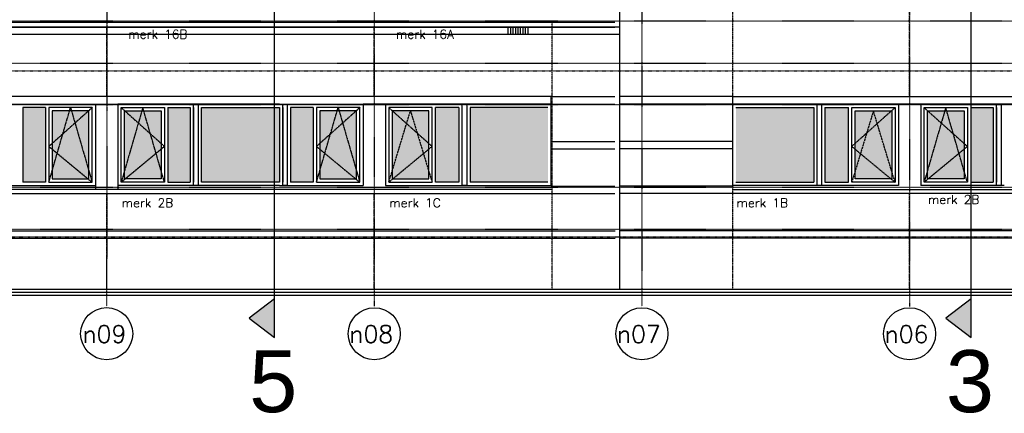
# Model space of a CAD drawing. Extents: x -541908 to 43837, y -41121 to 66863.
# Tile 11 of 41: x -481240 to -461373, y -39133 to -31199. Entities that reach past the tile are written whole.
import ezdxf

# ---------------------------------------------------------------- set-up
doc = ezdxf.new("R2010")
doc.units = 0
doc.header["$LTSCALE"] = 10
doc.header["$MEASUREMENT"] = 0
doc.header["$PDMODE"] = 3
doc.header["$PDSIZE"] = 0.1
for name, pattern in [('DASHDOT', [1, 0.5, -0.25, 0, -0.25]), ('DASHDOT2', [0.5, 0.25, -0.125, 0, -0.125]), ('HIDDEN', [0.375, 0.25, -0.125]), ('HIDDEN2', [0.1875, 0.125, -0.0625])]:
    doc.linetypes.add(name, pattern=pattern)
doc.layers.get('0').update_dxf_attribs({"linetype": 'CONTINUOUS'})
for name, color, linetype in [('_DILLATATIES', 8, 'HIDDEN'), ('A--DRSNLIJNEN', 5, 'CONTINUOUS'), ('A--L$1A-_RASTER_NR_06', 81, 'CONTINUOUS'), ('A--L$1A-_RASTER_NR_10', 171, 'CONTINUOUS'), ('A--L$7A-_STRAMIEN', 1, 'DASHDOT'), ('A--L$7A1-_STRAMIEN', 1, 'CONTINUOUS'), ('A--L$7A3-_STRAMIEN', 3, 'CONTINUOUS'), ('A--L$7AC3-_STRAMIEN', 3, 'DASHDOT'), ('A--L07GC8_STRAMIEN', 8, 'DASHDOT2'), ('A--L21G1_BUITENWAND', 1, 'CONTINUOUS'), ('A--L21G2_BUITENWAND', 2, 'CONTINUOUS'), ('A--L21G3_BUITENWAND', 3, 'CONTINUOUS'), ('A--L21G4_BUITENWAND', 4, 'CONTINUOUS'), ('A--L21GC3_BUITENWAND', 3, 'HIDDEN'), ('A--L31DC1_BUITENKOZIJN', 1, 'HIDDEN'), ('A--L31G1_BUITENKOZIJN', 1, 'CONTINUOUS'), ('A--L31G2_BUITENKOZIJN', 2, 'CONTINUOUS'), ('A--L31GC1_BUITENKOZIJN', 1, 'HIDDEN2'), ('A--T$7A8-_STRAMIEN', 8, 'DASHDOT'), ('TEKST_KOZIJNMERK', 2, 'CONTINUOUS')]:
    doc.layers.add(name, color=color, linetype=linetype)
doc.styles.add('HIEMSTRA', font='romans.shx')
doc.styles.add('PRES100', font='ARIALBD0.TTF', dxfattribs={"height": 10})

msp = doc.modelspace()

# ---------------------------------------------------------------- hatches: boundary and pattern name
at = {"layer": 'A--DRSNLIJNEN'}
for points in [[(-476099.9, -36824.7), (-476609.7, -37215.6), (-476099.9, -37606.5)], [(-462042, -36824.8), (-462551.7, -37215.6), (-462042, -37606.5)]]:
    msp.add_hatch(color=256, dxfattribs=at).paths.add_polyline_path(points)
at = {"layer": 'A--L$1A-_RASTER_NR_06'}
for points in [[(-480719.5, -32970.8), (-481173.3, -32970.8), (-481173.3, -34476.8), (-480719.5, -34476.8)], [(-478251.1, -32970.8), (-477797.2, -32970.8), (-477797.2, -34476.8), (-478251.1, -34476.8)], [(-477573.2, -32970.8), (-477573.2, -34476.8), (-475997.2, -34476.8), (-475997.2, -32970.8)], [(-475319.4, -32970.8), (-475773.2, -32970.8), (-475773.2, -34476.8), (-475319.4, -34476.8)], [(-480585.5, -34409.8), (-479844.3, -34409.8), (-479844.3, -33037.8), (-480585.5, -33037.8)], [(-478385.1, -33037.8), (-479126.3, -33037.8), (-479126.3, -34409.8), (-478385.1, -34409.8)], [(-475185.4, -34409.8), (-474444.2, -34409.8), (-474444.2, -33037.8), (-475185.4, -33037.8)]]:
    msp.add_hatch(color=256, dxfattribs=at).paths.add_polyline_path(points)
h = msp.add_hatch(color=256, dxfattribs=at)
h.paths.add_polyline_path([(-473726.2, -34409.8), (-472985.3, -34409.8), (-472985.3, -33037.8), (-473726.2, -33037.8)])
h.paths.add_polyline_path([(-472376.3, -32970.8), (-472851.3, -32970.8), (-472851.3, -34476.8), (-472376.3, -34476.8)])
h.paths.add_polyline_path([(-470583.2, -32970.8), (-472152.3, -32970.8), (-472152.3, -34476.8), (-470583.2, -34476.8)])
at = {"layer": 'A--L$1A-_RASTER_NR_10'}
h = msp.add_hatch(color=256, dxfattribs=at)
h.paths.add_polyline_path([(-463643.8, -34409.8), (-464384.7, -34409.8), (-464384.7, -33037.8), (-463643.8, -33037.8)])
h.paths.add_polyline_path([(-464993.7, -32970.8), (-464518.7, -32970.8), (-464518.7, -34476.8), (-464993.7, -34476.8)])
h.paths.add_polyline_path([(-466786.9, -32970.8), (-465217.7, -32970.8), (-465217.7, -34476.8), (-466786.9, -34476.8)])
for points in [[(-462050.7, -32970.9), (-461596.8, -32970.9), (-461596.8, -34476.9), (-462050.7, -34476.9)], [(-462184.7, -33037.9), (-462925.8, -33037.8), (-462925.8, -34409.9), (-462184.7, -34409.9)]]:
    msp.add_hatch(color=256, dxfattribs=at).paths.add_polyline_path(points)

# ---------------------------------------------------------------- linework, layer by layer
msp.add_circle((-479487.4, -32229), 2.5)
at = {"layer": '_DILLATATIES'}
for p, q in [((-466853.9, -36628.9, 0), (-466853.9, -27889)), ((-479484.9, -31257.9), (-479484.9, -33029)), ((-470496.9, -36628.9), (-470496.9, -31257.9, 0)), ((-479484.9, -34779), (-479485.1, -36628.9))]:
    msp.add_line(p, q, dxfattribs=at)
at = {"layer": 'A--DRSNLIJNEN'}
for p, q in [((-476099.9, -37606.5), (-476099.9, -18801.9)), ((-462042, -37606.5), (-462041.9, -23148.7)), ((-476099.9, -36824.7), (-476609.7, -37215.6)), ((-462042, -36824.8), (-462551.7, -37215.6)), ((-476609.7, -37215.6), (-476099.9, -37606.5)), ((-462551.7, -37215.6), (-462042, -37606.5))]:
    msp.add_line(p, q, dxfattribs=at)
at = {"layer": 'A--L$7A-_STRAMIEN'}
for p, q in [((-479484, -20360.7), (-479485.1, -36976)), ((-474084, -20361.1), (-474085.1, -36976.4)), ((-468684, -21350.4), (-468685.1, -36976.7)), ((-463284, -21350.8), (-463285.1, -36977.1))]:
    msp.add_line(p, q, dxfattribs=at)
at = {"layer": 'A--L$7A1-_STRAMIEN'}
for centre in [(-479485.1, -37528.7), (-474085.1, -37529.1), (-468685.1, -37529.5), (-463285.1, -37529.8)]:
    msp.add_circle(centre, 525, dxfattribs=at)
at = {"layer": 'A--L$7AC3-_STRAMIEN'}
for p, q in [((-416614.4, -32079.1), (-525959.4, -32078.9)), ((-416614.4, -35429.1), (-525959.4, -35428.9))]:
    msp.add_line(p, q, dxfattribs=at)
at = {"layer": 'A--L07GC8_STRAMIEN'}
for p, q in [((-525273.5, -32228.9), (-433397, -32229.1)), ((-525378.3, -35578.9), (-433397.1, -35579.1))]:
    msp.add_line(p, q, dxfattribs=at)
at = {"layer": 'A--L21G1_BUITENWAND'}
for p, q in [((-471382.5, -31489.1), (-471382.5, -31349)), ((-471332.5, -31489.1), (-471332.5, -31349)), ((-471282.5, -31489.1), (-471282.5, -31349)), ((-471232.5, -31489.1), (-471232.5, -31349)), ((-471182.5, -31489.1), (-471182.5, -31349)), ((-471132.5, -31489.1), (-471132.5, -31349)), ((-471082.5, -31489.1), (-471082.5, -31349)), ((-471032.5, -31489.1), (-471032.5, -31349)), ((-470982.5, -31489.1), (-470982.5, -31349)), ((-470516.2, -32744, -0.1), (-469229.9, -32744, -0.1)), ((-466853.9, -32744, -0.1), (-469129.9, -32744, -0.1)), ((-470516.2, -32904, -0.1), (-469229.9, -32904, -0.1)), ((-466853.9, -32904, -0.1), (-469129.9, -32904, -0.1)), ((-470516.2, -33654, -0.1), (-469229.9, -33654, -0.1)), ((-466853.9, -33654, -0.1), (-469129.9, -33654, -0.1)), ((-470516.2, -33804, -0.1), (-469229.9, -33804, -0.1)), ((-466853.9, -33804, -0.1), (-469129.9, -33804, -0.1)), ((-470516.2, -34554, -0.1), (-469229.9, -34554, -0.1)), ((-466853.9, -34554, -0.1), (-469129.9, -34554, -0.1)), ((-470516.2, -34704, -0.1), (-469229.9, -34704, -0.1)), ((-466853.9, -34704, -0.1), (-469129.9, -34704, -0.1)), ((-506359.8, -35454), (-469227.8, -35454)), ((-448038.4, -35454.1), (-469129.9, -35454)), ((-506359.8, -35604), (-469227.8, -35604)), ((-448038.4, -35604.1), (-469129.9, -35604))]:
    msp.add_line(p, q, dxfattribs=at)
msp.add_lwpolyline([(-506359.9, -31489), (-469129.9, -31489.7), (-469129.9, -31349), (-506359.9, -31349)], close=True, dxfattribs=at)
at = {"layer": 'A--L21G2_BUITENWAND'}
msp.add_line((-506359.9, -31349), (-469229.9, -31349), dxfattribs=at)
at = {"layer": 'A--L21G3_BUITENWAND'}
for points in [[(-506359.9, -31249), (-469229.9, -31249)], [(-486661.1, -32904), (-470516.2, -32904), (-470516.2, -32744), (-486661.1, -32744)], [(-450708.9, -32904.1), (-466853.9, -32904), (-466853.9, -32744), (-450708.9, -32744.1)], [(-470516.2, -34623.9), (-486661.1, -34623.9), (-486661.1, -34703.9), (-470516.2, -34703.9)], [(-466853.9, -34623.9), (-450708.9, -34624), (-450708.9, -34704), (-466853.9, -34703.9)], [(-541908.2, -36628.9), (-541908.2, -36628.9), (-417242.9, -36628.9)], [(-541908.2, -36688.9), (-417242.9, -36688.9)], [(-541908.2, -36748.9), (-417242.9, -36748.9)]]:
    msp.add_lwpolyline(points, dxfattribs=at)
at = {"layer": 'A--L21G4_BUITENWAND'}
msp.add_line((-469129.9, -36628.9, 0), (-469129.9, -27869, -0.1), dxfattribs=at)
at = {"layer": 'A--L21GC3_BUITENWAND'}
for p, q in [((-466853.9, -36628.9, 0), (-466853.9, -27889)), ((-463285, -32744, 0), (-463285, -27869.1, -0.1)), ((-479484.7, -32744, 0), (-479484.7, -31348.4, 0)), ((-474084.7, -32744, 0), (-474084.7, -31348.8, 0)), ((-470496.9, -36628.9), (-470496.9, -31349)), ((-469129.9, -36628.9, 0), (-469129.9, -31349)), ((-479484.9, -36628.4, 0), (-479484.7, -34703.9, 0)), ((-474084.8, -36628.7, 0), (-474084.7, -34703.9, 0)), ((-463285, -36628.9, 0), (-463285, -34704, 0))]:
    msp.add_line(p, q, dxfattribs=at)
at = {"layer": 'A--L31DC1_BUITENKOZIJN'}
for p, q in [((-473793.2, -32970.8), (-472918.3, -33753.8)), ((-463576.8, -32970.8), (-464451.7, -33753.8)), ((-473793.2, -34476.8), (-473355.8, -33037.8)), ((-473355.8, -33037.8), (-472918.3, -34476.8)), ((-464014.3, -33037.8), (-464451.7, -34476.8)), ((-463576.8, -34476.8), (-464014.3, -33037.8)), ((-472918.3, -33753.8), (-473793.2, -34476.8)), ((-464451.7, -33753.8), (-463576.8, -34476.8))]:
    msp.add_line(p, q, dxfattribs=at)
at = {"layer": 'A--L31G1_BUITENKOZIJN'}
for p, q in [((-481173.3, -32970.8), (-481173.3, -34476.8)), ((-480719.5, -32970.8), (-481173.3, -32970.8)), ((-480719.5, -32970.8), (-480719.5, -34476.8)), ((-478251.1, -32970.8), (-478251.1, -34476.8)), ((-478251.1, -32970.8), (-477797.2, -32970.8)), ((-477797.2, -32970.8), (-477797.2, -34476.8)), ((-477730.2, -32970.8), (-477730.2, -34476.8)), ((-477640.2, -32970.8), (-477640.2, -34476.8)), ((-475930.2, -32970.8), (-475930.2, -34476.8)), ((-475840.2, -32970.8), (-475840.2, -34476.8)), ((-475773.2, -32970.8), (-475773.2, -34476.8)), ((-475319.4, -32970.8), (-475773.2, -32970.8)), ((-475319.4, -32970.8), (-475319.4, -34476.8)), ((-472376.3, -32970.8), (-472851.3, -32970.8)), ((-472851.3, -34476.8), (-472851.3, -32970.8)), ((-472376.3, -32970.8), (-472376.3, -34476.8)), ((-470583.2, -32970.8), (-472152.3, -32970.8)), ((-472152.3, -32970.8), (-472152.3, -34476.8)), ((-466786.9, -32970.8), (-465217.7, -32970.8)), ((-465217.7, -32970.8), (-465217.7, -34476.8)), ((-464993.7, -32970.8), (-464993.7, -34476.8)), ((-464993.7, -32970.8), (-464518.7, -32970.8)), ((-464518.7, -34476.8), (-464518.7, -32970.8)), ((-462050.7, -32970.9), (-462050.7, -34476.9)), ((-462050.7, -32970.9), (-461596.8, -32970.9)), ((-461596.8, -32970.9), (-461596.8, -34476.9)), ((-461529.8, -32970.9), (-461529.8, -34476.9)), ((-461439.8, -32970.9), (-461439.8, -34476.9)), ((-480719.5, -34476.8), (-481173.3, -34476.8)), ((-478251.1, -34476.8), (-477797.2, -34476.8)), ((-475319.4, -34476.8), (-475773.2, -34476.8)), ((-472376.3, -34476.8), (-472851.3, -34476.8)), ((-470583.2, -34476.8), (-472152.3, -34476.8)), ((-466786.9, -34476.8), (-465217.7, -34476.8)), ((-464993.7, -34476.8), (-464518.7, -34476.8)), ((-462050.7, -34476.9), (-461596.8, -34476.9))]:
    msp.add_line(p, q, dxfattribs=at)
for points in [[(-480652.5, -34476.8), (-479777.3, -34476.8), (-479777.3, -32970.8), (-480652.5, -32970.8), (-480652.5, -34476.8), (-479777.3, -34476.8), (-479777.3, -32970.8)], [(-478318.1, -34476.8), (-479193.3, -34476.8), (-479193.3, -32970.8), (-478318.1, -32970.8), (-478318.1, -34476.8), (-479193.2, -34476.8), (-479193.2, -32970.8)], [(-475997.2, -34476.8), (-477573.2, -34476.8), (-477573.2, -32970.8), (-475997.2, -32970.8), (-475997.2, -34476.8), (-477573.2, -34476.8), (-477573.2, -32970.8)], [(-475252.4, -34476.8), (-474377.2, -34476.8), (-474377.2, -32970.8), (-475252.4, -32970.8), (-475252.4, -34476.8), (-474377.2, -34476.8), (-474377.2, -32970.8)], [(-462117.7, -34476.9), (-462992.8, -34476.9), (-462992.8, -32970.9), (-462117.7, -32970.9), (-462117.7, -34476.9), (-462992.8, -34476.9), (-462992.8, -32970.9)]]:
    msp.add_lwpolyline(points, dxfattribs=at)
for points in [[(-477730.2, -32903.9), (-477640.2, -32903.9), (-477640.3, -34543.9), (-477730.3, -34543.9)], [(-475930.2, -32903.9), (-475840.2, -32903.9), (-475840.3, -34543.9), (-475930.3, -34543.9)], [(-473793.2, -34476.8), (-472918.3, -34476.8), (-472918.3, -32970.8), (-473793.2, -32970.8)], [(-472309.3, -32903.9), (-472219.3, -32903.9), (-472219.3, -34543.9), (-472309.3, -34543.9)], [(-465150.7, -32903.9), (-465060.7, -32903.9), (-465060.7, -34543.9), (-465150.7, -34543.9)], [(-463576.8, -34476.8), (-464451.7, -34476.8), (-464451.7, -32970.8), (-463576.8, -32970.8)], [(-461529.8, -32904), (-461439.8, -32904), (-461439.8, -34544), (-461529.8, -34544)], [(-480585.5, -34409.8), (-479844.3, -34409.8), (-479844.3, -33037.8), (-480585.5, -33037.8)], [(-478385.1, -34409.8), (-479126.3, -34409.8), (-479126.3, -33037.8), (-478385.1, -33037.8)], [(-475185.4, -34409.8), (-474444.2, -34409.8), (-474444.2, -33037.8), (-475185.4, -33037.8)], [(-473726.2, -34409.8), (-472985.3, -34409.8), (-472985.3, -33037.8), (-473726.2, -33037.8)], [(-463643.8, -34409.8), (-464384.7, -34409.8), (-464384.7, -33037.8), (-463643.8, -33037.8)], [(-462184.7, -34409.9), (-462925.8, -34409.9), (-462925.8, -33037.8), (-462184.7, -33037.9)]]:
    msp.add_lwpolyline(points, close=True, dxfattribs=at)
msp.add_point((-475997.2, -34543.8), dxfattribs=at)
at = {"layer": 'A--L31G2_BUITENKOZIJN'}
for p, q in [((-481396, -32903.8), (-479710.3, -32903.8)), ((-479710.3, -32903.8), (-479710.3, -34623.9)), ((-479710.2, -32903.8), (-479710.2, -34623.9)), ((-479260.3, -32903.8), (-479260.3, -34623.9)), ((-479260.2, -32903.8), (-479260.2, -34623.9)), ((-477574.6, -32903.8), (-479260.2, -32903.8)), ((-475997.2, -32903.8), (-477573.2, -32903.8)), ((-475995.9, -32903.8), (-474310.2, -32903.8)), ((-473860.2, -32903.8), (-474310.2, -32904.5)), ((-474310.2, -32903.8), (-474310.2, -34543.8)), ((-463509.8, -32903.8), (-463059.8, -32904.5)), ((-463059.8, -32903.8), (-463059.8, -34543.9)), ((-461374.1, -32903.9), (-463059.8, -32903.8)), ((-481394.6, -34543.8), (-479710.3, -34543.8)), ((-477575.9, -34543.8), (-479260.2, -34543.8)), ((-475997.2, -34543.8), (-477573.2, -34543.8)), ((-475994.6, -34543.8), (-474310.2, -34543.8)), ((-461375.5, -34543.9), (-463059.8, -34543.9))]:
    msp.add_line(p, q, dxfattribs=at)
for points in [[(-470516.2, -32903.8), (-473860.2, -32903.8), (-473860.2, -34543.8), (-470516.2, -34543.8)], [(-466853.9, -32903.8), (-463509.8, -32903.8), (-463509.8, -34543.9), (-466853.9, -34543.8)]]:
    msp.add_lwpolyline(points, close=True, dxfattribs=at)
for p in [(-473860.2, -34543.8), (-473860.2, -34543.8), (-463509.8, -34543.9), (-463509.8, -34543.9)]:
    msp.add_point(p, dxfattribs=at)
at = {"layer": 'A--L31GC1_BUITENKOZIJN'}
for p, q in [((-479777.3, -32970.8), (-480652.5, -33753.8)), ((-480652.5, -34476.8), (-480214.9, -32970.8)), ((-480214.9, -32970.8), (-479777.3, -34476.8)), ((-478755.7, -32970.8), (-479193.3, -34476.8)), ((-479193.2, -32970.8), (-478318.1, -33753.8)), ((-478318.1, -34476.8), (-478755.7, -32970.8)), ((-474377.2, -32970.8), (-475252.4, -33753.8)), ((-475252.4, -34476.8), (-474814.8, -32970.8)), ((-474814.8, -32970.8), (-474377.2, -34476.8)), ((-462992.8, -32970.9), (-462117.7, -33753.9)), ((-462555.2, -32970.9), (-462992.8, -34476.9)), ((-462117.7, -34476.9), (-462555.2, -32970.9)), ((-480652.5, -33753.8), (-479777.3, -34476.8)), ((-478318.1, -33753.8), (-479193.2, -34476.8)), ((-475252.4, -33753.8), (-474377.2, -34476.8)), ((-462117.7, -33753.9), (-462992.8, -34476.9))]:
    msp.add_line(p, q, dxfattribs=at)
at = {"layer": 'A--T$7A8-_STRAMIEN', "color": 8}
for p, q in [((-416614.4, -31229.1), (-525959.4, -31228.9)), ((-416614.4, -32917.1), (-525959.4, -32916.9)), ((-416614.4, -34579.1), (-525959.4, -34578.9))]:
    msp.add_line(p, q, dxfattribs=at)

# ---------------------------------------------------------------- texts
at = {"layer": 'A--DRSNLIJNEN', "style": 'PRES100'}
for s, p in [('5', (-476609.7, -39111)), ('3', (-462551.7, -39111))]:
    msp.add_text(s, height=1250, rotation=359.99989, dxfattribs=at).set_placement(p)
at = {"layer": 'A--L$7A3-_STRAMIEN', "style": 'HIEMSTRA'}
for s, p in [('n09', (-479972.2, -37711.7)), ('n08', (-474588.9, -37712.5)), ('n07', (-469188.9, -37712.9)), ('n06', (-463788.9, -37713.2))]:
    msp.add_text(s, height=350, rotation=359.99989, dxfattribs=at).set_placement(p)
at = {"layer": 'TEKST_KOZIJNMERK', "style": 'HIEMSTRA'}
for s, p in [('merk 16B', (-479050.4, -31581.6)), ('merk 16A', (-473650.4, -31582)), ('merk 2B', (-462916.6, -34914)), ('merk 2B', (-479184.1, -34981)), ('merk 1C', (-473784.1, -34981)), ('merk 1B', (-466777.7, -34981))]:
    msp.add_text(s, height=180, rotation=359.99989, dxfattribs=at).set_placement(p)

doc.saveas('drawing.dxf')
